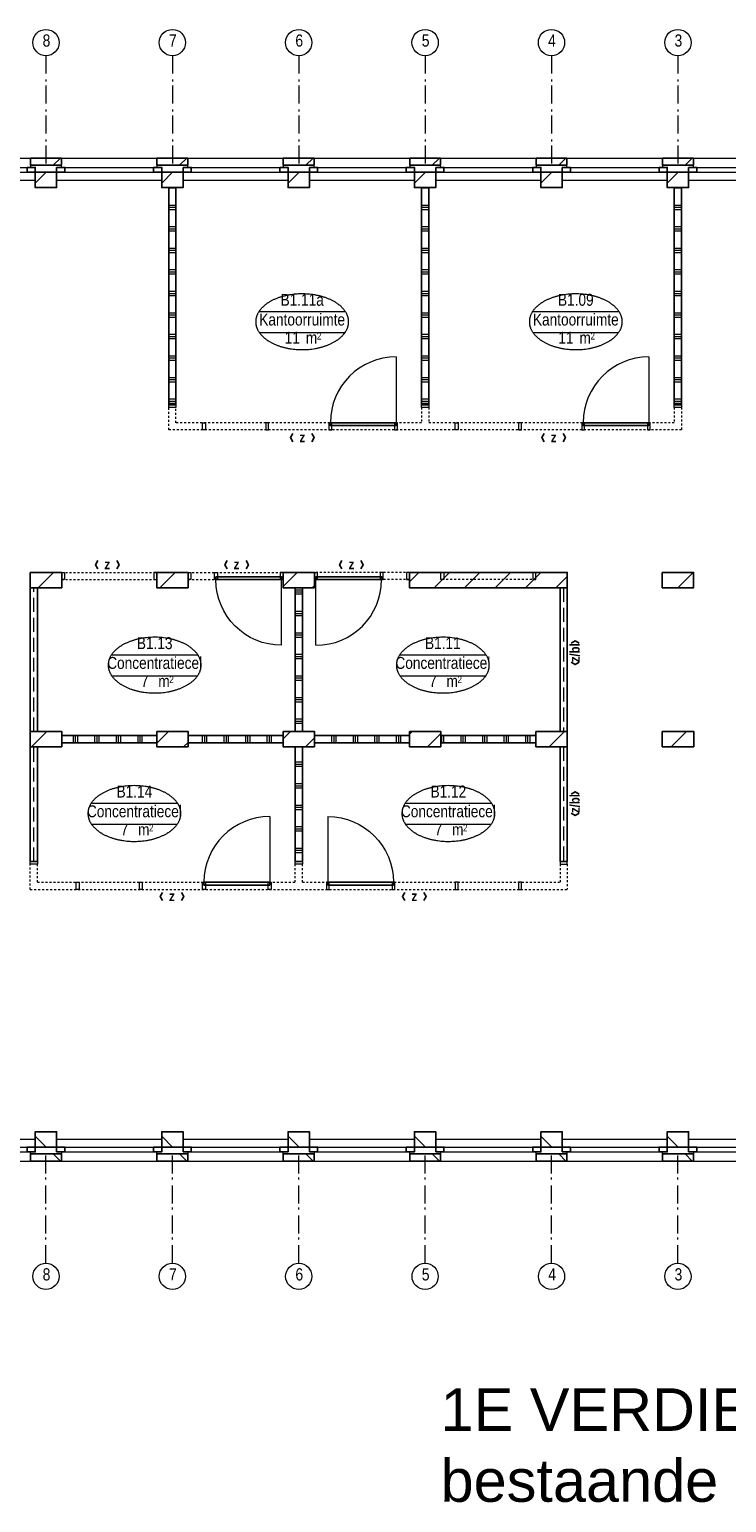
# Model space of a CAD drawing. Header units: millimetres. Extents: x 274611 to 571164, y 158736 to 298905.
# Tile 64 of 172: x 476594 to 486301, y 192007 to 212523. Entities that reach past the tile are written whole.
import ezdxf
from ezdxf.enums import TextEntityAlignment as Align

# ---------------------------------------------------------------- set-up
doc = ezdxf.new("R2010")
doc.units = ezdxf.units.MM
doc.header["$LTSCALE"] = 400
doc.header["$PDMODE"] = 1
doc.header["$PDSIZE"] = 15
for name, pattern in [('STYLE_02', [0.694427, 0.486069, -0.208359]), ('STYLE_06', [1.041641, 0.625, -0.208282, 0.069427, -0.138931]), ('STYLE_21', [0.138889, 0.069444, -0.069444])]:
    doc.linetypes.add(name, pattern=pattern)
for name, color, linetype, lineweight in [('Buitenkozijnen', 140, 'Continuous', 15), ('Interieur-deur', 43, 'Continuous', 9), ('Interieur-scheidingswand-horizontaal', 5, 'Continuous', 25), ('Interieur-scheidingswand-vertikaal', 5, 'Continuous', 25), ('Interieur-systeemwand glas', 140, 'STYLE_21', 15), ('Kozijnmerken', 43, 'Continuous', 9), ('mat-baksteen', 5, 'Continuous', 25), ('mat-kalkzandsteen', 5, 'Continuous', 25), ('None', 7, 'Continuous', 9), ('Ruimtenummers', 5, 'Continuous', 25)]:
    doc.layers.add(name, color=color, linetype=linetype, lineweight=lineweight)
doc.layers.add('plat', color=5, linetype='Continuous')
doc.styles.add('Arial', font='arial.ttf', dxfattribs={"height": 211.666667})
doc.styles.add('Arial Narrow', font='ARIALN.TTF', dxfattribs={"height": 222.25})
doc.styles.add('Arial Narrow (bold)', font='ARIALNB.TTF', dxfattribs={"height": 172.861111})

# ---------------------------------------------------------------- blocks, each defined once
blk = doc.blocks.new('systeemwandstijl 880 hoh')
at = {"layer": 'Interieur-systeemwand glas', "color": 43, "linetype": 'Continuous', "lineweight": 9}
blk.add_lwpolyline([(0, 20), (100, 20), (100, -20), (0, -20)], close=True, dxfattribs=at)
at = {"layer": 'Interieur-systeemwand glas', "color": 43, "linetype": 'Continuous', "lineweight": 15}
blk.add_point((0, 0), dxfattribs=at)
blk = doc.blocks.new('Systeemwand B (2D)')
at = {"layer": 'Interieur-systeemwand glas', "lineweight": 15}
for p, q in [((0, 50), (1323, 50)), ((0, -50), (1323, -50))]:
    blk.add_line(p, q, dxfattribs=at)
at = {"layer": 'None', "color": 7, "rotation": 270}
blk.add_blockref('systeemwandstijl 880 hoh', (20, 50), dxfattribs=at)
at = {"layer": 'None', "color": 7, "xscale": -1, "rotation": 90}
blk.add_blockref('systeemwandstijl 880 hoh', (1303, 50), dxfattribs=at)
blk = doc.blocks.new('Deur systeemwand 915')
at = {"layer": 'Interieur-deur', "color": 140, "linetype": 'Continuous', "lineweight": 15}
blk.add_line((0, 1015), (0, 100), dxfattribs=at)
at = {"layer": 'Interieur-deur', "color": 92, "linetype": 'Continuous', "lineweight": 25}
blk.add_lwpolyline([(-915, 100), (0, 100), (0, 60), (-915, 60)], close=True, dxfattribs=at)
at = {"layer": 'Interieur-deur', "color": 140, "linetype": 'Continuous', "lineweight": 15}
blk.add_arc((0, 100), 915, 90, 180, dxfattribs=at)
blk = doc.blocks.new('Systeemwand B met deur (2D)')
at = {"layer": 'Interieur-systeemwand glas', "lineweight": 15}
for p, q in [((0, 50), (1323, 50)), ((0, -50), (1323, -50))]:
    blk.add_line(p, q, dxfattribs=at)
at = {"layer": 'None', "color": 7, "rotation": 270}
for p in [(20, 50), (388, 50)]:
    blk.add_blockref('systeemwandstijl 880 hoh', p, dxfattribs=at)
at = {"layer": 'None', "color": 7, "xscale": -1}
for name, rotation in [('systeemwandstijl 880 hoh', 90), ('Deur systeemwand 915', 180)]:
    blk.add_blockref(name, (1303, 50), dxfattribs=dict(at, rotation=rotation))
blk = doc.blocks.new('*X883')
at = {"layer": 'None', "lineweight": 9}
for p, q in [((3688.5, -2640), (3788.5, -2640)), ((3688.5, -2670), (3788.5, -2670)), ((3688.5, -2700), (3788.5, -2700)), ((3688.5, -2940), (3788.5, -2940)), ((3688.5, -2970), (3788.5, -2970)), ((3688.5, -3000), (3788.5, -3000)), ((3688.5, -3240), (3788.5, -3240)), ((3688.5, -3270), (3788.5, -3270)), ((3688.5, -3300), (3788.5, -3300)), ((3688.5, -3540), (3788.5, -3540)), ((3688.5, -3570), (3788.5, -3570)), ((3688.5, -3600), (3788.5, -3600)), ((3688.5, -3840), (3788.5, -3840)), ((3688.5, -3870), (3788.5, -3870)), ((3688.5, -3900), (3788.5, -3900))]:
    blk.add_line(p, q, dxfattribs=at)
blk = doc.blocks.new('*X884')
at = {"layer": 'None', "lineweight": 9}
for p, q in [((600, -2372), (600, -2272)), ((630, -2372), (630, -2272)), ((660, -2372), (660, -2272)), ((900, -2372), (900, -2272)), ((930, -2372), (930, -2272)), ((960, -2372), (960, -2272)), ((1200, -2372), (1200, -2272)), ((1230, -2372), (1230, -2272)), ((1260, -2372), (1260, -2272)), ((1500, -2372), (1500, -2272)), ((1530, -2372), (1530, -2272)), ((1560, -2372), (1560, -2272))]:
    blk.add_line(p, q, dxfattribs=at)
blk = doc.blocks.new('*X885')
at = {"layer": 'None', "lineweight": 9}
for p, q in [((2400, -2372), (2400, -2272)), ((2430, -2372), (2430, -2272)), ((2460, -2372), (2460, -2272)), ((2700, -2372), (2700, -2272)), ((2730, -2372), (2730, -2272)), ((2760, -2372), (2760, -2272)), ((3000, -2372), (3000, -2272)), ((3030, -2372), (3030, -2272)), ((3060, -2372), (3060, -2272)), ((3300, -2372), (3300, -2272)), ((3330, -2372), (3330, -2272)), ((3360, -2372), (3360, -2272))]:
    blk.add_line(p, q, dxfattribs=at)
blk = doc.blocks.new('*X886')
at = {"layer": 'None', "lineweight": 9}
for p, q in [((5730, -2372), (5730, -2272)), ((5760, -2372), (5760, -2272)), ((6000, -2372), (6000, -2272)), ((6030, -2372), (6030, -2272)), ((6060, -2372), (6060, -2272)), ((6300, -2372), (6300, -2272)), ((6330, -2372), (6330, -2272)), ((6360, -2372), (6360, -2272)), ((6600, -2372), (6600, -2272)), ((6630, -2372), (6630, -2272)), ((6660, -2372), (6660, -2272)), ((6900, -2372), (6900, -2272)), ((6930, -2372), (6930, -2272)), ((6960, -2372), (6960, -2272))]:
    blk.add_line(p, q, dxfattribs=at)
blk = doc.blocks.new('*X887')
at = {"layer": 'None', "lineweight": 9}
for p, q in [((3960, -2372), (3960, -2272)), ((4200, -2372), (4200, -2272)), ((4230, -2372), (4230, -2272)), ((4260, -2372), (4260, -2272)), ((4500, -2372), (4500, -2272)), ((4530, -2372), (4530, -2272)), ((4560, -2372), (4560, -2272)), ((4800, -2372), (4800, -2272)), ((4830, -2372), (4830, -2272)), ((4860, -2372), (4860, -2272)), ((5100, -2372), (5100, -2272)), ((5130, -2372), (5130, -2272)), ((5160, -2372), (5160, -2272))]:
    blk.add_line(p, q, dxfattribs=at)
blk = doc.blocks.new('*X888')
at = {"layer": 'None', "lineweight": 9}
for p, q in [((3688.5, -240), (3788.5, -240)), ((3688.5, -270), (3788.5, -270)), ((3688.5, -300), (3788.5, -300)), ((3688.5, -540), (3788.5, -540)), ((3688.5, -570), (3788.5, -570)), ((3688.5, -600), (3788.5, -600)), ((3688.5, -840), (3788.5, -840)), ((3688.5, -870), (3788.5, -870)), ((3688.5, -900), (3788.5, -900)), ((3688.5, -1140), (3788.5, -1140)), ((3688.5, -1170), (3788.5, -1170)), ((3688.5, -1200), (3788.5, -1200)), ((3688.5, -1440), (3788.5, -1440)), ((3688.5, -1470), (3788.5, -1470)), ((3688.5, -1500), (3788.5, -1500)), ((3688.5, -1740), (3788.5, -1740)), ((3688.5, -1770), (3788.5, -1770)), ((3688.5, -1800), (3788.5, -1800)), ((3688.5, -2040), (3788.5, -2040)), ((3688.5, -2070), (3788.5, -2070)), ((3688.5, -2100), (3788.5, -2100))]:
    blk.add_line(p, q, dxfattribs=at)
blk = doc.blocks.new('Concentratiecel B 4 (2D)')
at = {"layer": 'Interieur-scheidingswand-horizontaal', "lineweight": 25}
for p, q in [((437, -2272), (1760, -2272)), ((437, -2372), (437, -2272)), ((437, -2372), (1760, -2372)), ((1760, -2372), (1760, -2272)), ((2197, -2272), (3520, -2272)), ((2197, -2372), (2197, -2272)), ((2197, -2372), (3520, -2372)), ((3520, -2372), (3520, -2272)), ((3957, -2272), (5280, -2272)), ((3957, -2372), (3957, -2272)), ((3957, -2372), (5280, -2372)), ((5280, -2372), (5280, -2272)), ((5717, -2272), (7040, -2272)), ((5717, -2372), (5717, -2272)), ((5717, -2372), (7040, -2372)), ((7040, -2372), (7040, -2272))]:
    blk.add_line(p, q, dxfattribs=at)
at = {"layer": 'Interieur-scheidingswand-vertikaal', "lineweight": 25}
for p, q in [((100, -214), (0, -214)), ((0, -2215), (0, -214)), ((100, -2215), (100, -214)), ((3688.5, -214), (3688.5, -2215)), ((3688.5, -214), (3788.5, -214)), ((3788.5, -214), (3788.5, -2215)), ((7377, -214), (7377, -2215)), ((7377, -214), (7477, -214)), ((7477, -214), (7477, -2215)), ((100, -2215), (0, -2215)), ((3688.5, -2215), (3788.5, -2215)), ((7377, -2215), (7477, -2215)), ((100, -2429), (0, -2429)), ((0, -4025), (0, -2429)), ((100, -4025), (100, -2429)), ((3788.5, -2429), (3688.5, -2429)), ((3688.5, -4025), (3688.5, -2429)), ((3788.5, -4025), (3788.5, -2429)), ((7377, -2429), (7377, -4025)), ((7377, -2429), (7477, -2429)), ((7477, -2429), (7477, -4025)), ((100, -4025), (0, -4025)), ((3788.5, -4025), (3688.5, -4025)), ((7377, -4025), (7477, -4025))]:
    blk.add_line(p, q, dxfattribs=at)
at = {"layer": 'Interieur-scheidingswand-vertikaal', "linetype": 'STYLE_02', "lineweight": 9}
for p, q in [((50, -2215), (50, -214)), ((7427, -214), (7427, -2215)), ((50, -4025), (50, -2429)), ((7427, -2429), (7427, -4025))]:
    blk.add_line(p, q, dxfattribs=at)
at = {"layer": 'Interieur-systeemwand glas', "lineweight": 15}
for p, q in [((0, -4415), (0, -4065)), ((100, -4315), (100, -4065)), ((3688.5, -4315), (3688.5, -4065)), ((3788.5, -4315), (3788.5, -4065)), ((7377, -4065), (7377, -4315)), ((7477, -4065), (7477, -4415)), ((0, -4415), (7477, -4415)), ((100, -4315), (3688.5, -4315)), ((3788.5, -4315), (7377, -4315))]:
    blk.add_line(p, q, dxfattribs=at)
at = {"layer": 'Interieur-scheidingswand-horizontaal'}
for name in ['*X884', '*X885', '*X887', '*X886']:
    blk.add_blockref(name, (0, 0), dxfattribs=at)
at = {"layer": 'Interieur-scheidingswand-vertikaal'}
for name in ['*X888', '*X883']:
    blk.add_blockref(name, (0, 0), dxfattribs=at)
at = {"layer": 'None', "color": 7}
for name, p in [('Systeemwand B (2D)', (437, -50)), ('Systeemwand B met deur (2D)', (2197, -50)), ('Deur systeemwand 915', (3333.5, -4415)), ('systeemwandstijl 880 hoh', (0, -4045)), ('systeemwandstijl 880 hoh', (3688.5, -4045))]:
    blk.add_blockref(name, p, dxfattribs=at)
at = {"layer": 'None', "color": 7, "xscale": -1}
for name, p in [('Systeemwand B met deur (2D)', (5280, -50)), ('Systeemwand B (2D)', (7040, -50)), ('Deur systeemwand 915', (4143.5, -4415)), ('systeemwandstijl 880 hoh', (7477, -4045))]:
    blk.add_blockref(name, p, dxfattribs=at)
at = {"layer": 'None', "color": 7, "rotation": 270}
for p in [(658.5, -4315), (1538.5, -4315), (2418.5, -4315), (3333.5, -4315)]:
    blk.add_blockref('systeemwandstijl 880 hoh', p, dxfattribs=at)
at = {"layer": 'None', "color": 7, "xscale": -1, "rotation": 90}
for p in [(4143.5, -4315), (5058.5, -4315), (5938.5, -4315), (6818.5, -4315)]:
    blk.add_blockref('systeemwandstijl 880 hoh', p, dxfattribs=at)
blk = doc.blocks.new('*X946')
at = {"layer": 'None', "lineweight": 9}
blk.add_line((-31660, 2705), (-31446, 2919), dxfattribs=at)
blk = doc.blocks.new('*X947')
at = {"layer": 'None', "lineweight": 9}
blk.add_line((-29963, 2705), (-29749, 2919), dxfattribs=at)
blk = doc.blocks.new('*X957')
at = {"layer": 'None', "lineweight": 9}
blk.add_line((-31753, 491), (-31539, 705), dxfattribs=at)
blk = doc.blocks.new('*X958')
at = {"layer": 'None', "lineweight": 9}
for p, q in [((-30007, 540), (-29842, 705)), ((-29632, 491), (-29570, 552))]:
    blk.add_line(p, q, dxfattribs=at)
blk = doc.blocks.new('*X959')
at = {"layer": 'None', "lineweight": 9}
for p, q in [((-28247, 603), (-28145, 705)), ((-27935, 491), (-27810, 615))]:
    blk.add_line(p, q, dxfattribs=at)
blk = doc.blocks.new('*X960')
at = {"layer": 'None', "lineweight": 9}
for p, q in [((-26487, 665), (-26448, 705)), ((-26238, 491), (-26050, 678))]:
    blk.add_line(p, q, dxfattribs=at)
blk = doc.blocks.new('*X961')
at = {"layer": 'None', "lineweight": 9}
blk.add_line((-24540.580054, 491), (-24326.580054, 705), dxfattribs=at)
blk = doc.blocks.new('*X962')
at = {"layer": 'None', "lineweight": 9}
blk.add_line((-22844, 491), (-22630, 705), dxfattribs=at)
blk = doc.blocks.new('*X297')
at = {"layer": 'None', "lineweight": 9}
blk.add_line((-148.5, -148.5), (4, 4), dxfattribs=at)
blk = doc.blocks.new('*X298')
at = {"layer": 'None', "lineweight": 9}
blk.add_line((100, 100), (200, 200), dxfattribs=at)
blk = doc.blocks.new('Penant best-uitbr  (2D)')
at = {"layer": 'mat-baksteen', "lineweight": 25}
for p, q in [((-215, 200), (215, 200)), ((-215, 100), (-215, 200)), ((-215, 100), (215, 100)), ((215, 100), (215, 200))]:
    blk.add_line(p, q, dxfattribs=at)
at = {"layer": 'mat-kalkzandsteen', "lineweight": 25}
blk.add_lwpolyline([(-148.5, 4), (148.5, 4), (148.5, -210), (-148.5, -210)], close=True, dxfattribs=at)
at = {"layer": 'mat-baksteen'}
blk.add_blockref('*X298', (0, 0), dxfattribs=at)
at = {"layer": 'mat-kalkzandsteen'}
blk.add_blockref('*X297', (0, 0), dxfattribs=at)
blk = doc.blocks.new('Gevelpui best-uitbr 1330 (2D)')
at = {"layer": 'Buitenkozijnen', "lineweight": 15}
for p, q in [((-731.5, 71), (731.5, 71)), ((-731.5, 4), (-731.5, 71)), ((-731.5, 4), (731.5, 4)), ((731.5, 4), (731.5, 71))]:
    blk.add_line(p, q, dxfattribs=at)
at = {"layer": 'Buitenkozijnen', "color": 92, "lineweight": 25}
for points in [[(-731.5, 71), (-617.5, 71), (-617.5, 4), (-731.5, 4)], [(617.5, 71), (731.5, 71), (731.5, 4), (617.5, 4)]]:
    blk.add_lwpolyline(points, close=True, dxfattribs=at)
at = {"layer": 'None', "color": 43, "linetype": 'Continuous', "lineweight": 9}
blk.add_line((-731.5, -107), (731.5, -107), dxfattribs=at)
at = {"layer": 'None', "color": 43, "linetype": 'Continuous', "lineweight": 9, "flags": 128}
blk.add_lwpolyline([(-665, 71), (-665, 200), (665, 200), (665, 71)], dxfattribs=at)
blk = doc.blocks.new('*X1065')
at = {"layer": 'None', "lineweight": 9}
for p, q in [((-28247, 2724), (-28052, 2919)), ((-27842, 2705), (-27810, 2737))]:
    blk.add_line(p, q, dxfattribs=at)
blk = doc.blocks.new('*X1066')
at = {"layer": 'None', "lineweight": 9}
for p, q in [((-26487, 2787), (-26355, 2919)), ((-26145, 2705), (-25931, 2919)), ((-25721, 2705), (-25507, 2919)), ((-25296, 2705), (-25082, 2919)), ((-24872, 2705), (-24658, 2919)), ((-24448, 2705), (-24290, 2862))]:
    blk.add_line(p, q, dxfattribs=at)
blk = doc.blocks.new('*X1067')
at = {"layer": 'None', "lineweight": 9}
for p, q in [((-22967, 2913), (-22961, 2919)), ((-22751, 2705), (-22537, 2919))]:
    blk.add_line(p, q, dxfattribs=at)
blk = doc.blocks.new('*X1262')
at = {"layer": 'None', "lineweight": 9}
for p, q in [((6990, 0), (7090, 0)), ((6990, -240), (7090, -240)), ((6990, -270), (7090, -270)), ((6990, -300), (7090, -300)), ((6990, -540), (7090, -540)), ((6990, -570), (7090, -570)), ((6990, -600), (7090, -600)), ((6990, -840), (7090, -840)), ((6990, -870), (7090, -870)), ((6990, -900), (7090, -900)), ((6990, -1140), (7090, -1140)), ((6990, -1170), (7090, -1170)), ((6990, -1200), (7090, -1200)), ((6990, -1440), (7090, -1440)), ((6990, -1470), (7090, -1470)), ((6990, -1500), (7090, -1500)), ((6990, -1740), (7090, -1740)), ((6990, -1770), (7090, -1770)), ((6990, -1800), (7090, -1800)), ((6990, -2040), (7090, -2040)), ((6990, -2070), (7090, -2070)), ((6990, -2100), (7090, -2100)), ((6990, -2340), (7090, -2340)), ((6990, -2370), (7090, -2370)), ((6990, -2400), (7090, -2400)), ((6990, -2640), (7090, -2640)), ((6990, -2670), (7090, -2670)), ((6990, -2700), (7090, -2700)), ((6990, -2940), (7090, -2940)), ((6990, -2970), (7090, -2970)), ((6990, -3000), (7090, -3000))]:
    blk.add_line(p, q, dxfattribs=at)
blk = doc.blocks.new('*X1263')
at = {"layer": 'None', "lineweight": 9}
for p, q in [((3470, 0), (3570, 0)), ((3470, -240), (3570, -240)), ((3470, -270), (3570, -270)), ((3470, -300), (3570, -300)), ((3470, -540), (3570, -540)), ((3470, -570), (3570, -570)), ((3470, -600), (3570, -600)), ((3470, -840), (3570, -840)), ((3470, -870), (3570, -870)), ((3470, -900), (3570, -900)), ((3470, -1140), (3570, -1140)), ((3470, -1170), (3570, -1170)), ((3470, -1200), (3570, -1200)), ((3470, -1440), (3570, -1440)), ((3470, -1470), (3570, -1470)), ((3470, -1500), (3570, -1500)), ((3470, -1740), (3570, -1740)), ((3470, -1770), (3570, -1770)), ((3470, -1800), (3570, -1800)), ((3470, -2040), (3570, -2040)), ((3470, -2070), (3570, -2070)), ((3470, -2100), (3570, -2100)), ((3470, -2340), (3570, -2340)), ((3470, -2370), (3570, -2370)), ((3470, -2400), (3570, -2400)), ((3470, -2640), (3570, -2640)), ((3470, -2670), (3570, -2670)), ((3470, -2700), (3570, -2700)), ((3470, -2940), (3570, -2940)), ((3470, -2970), (3570, -2970)), ((3470, -3000), (3570, -3000))]:
    blk.add_line(p, q, dxfattribs=at)
blk = doc.blocks.new('*X1264')
at = {"layer": 'None', "lineweight": 9}
for p, q in [((-50, 0), (50, 0)), ((-50, -240), (50, -240)), ((-50, -270), (50, -270)), ((-50, -300), (50, -300)), ((-50, -540), (50, -540)), ((-50, -570), (50, -570)), ((-50, -600), (50, -600)), ((-50, -840), (50, -840)), ((-50, -870), (50, -870)), ((-50, -900), (50, -900)), ((-50, -1140), (50, -1140)), ((-50, -1170), (50, -1170)), ((-50, -1200), (50, -1200)), ((-50, -1440), (50, -1440)), ((-50, -1470), (50, -1470)), ((-50, -1500), (50, -1500)), ((-50, -1740), (50, -1740)), ((-50, -1770), (50, -1770)), ((-50, -1800), (50, -1800)), ((-50, -2040), (50, -2040)), ((-50, -2070), (50, -2070)), ((-50, -2100), (50, -2100)), ((-50, -2340), (50, -2340)), ((-50, -2370), (50, -2370)), ((-50, -2400), (50, -2400)), ((-50, -2640), (50, -2640)), ((-50, -2670), (50, -2670)), ((-50, -2700), (50, -2700)), ((-50, -2940), (50, -2940)), ((-50, -2970), (50, -2970)), ((-50, -3000), (50, -3000))]:
    blk.add_line(p, q, dxfattribs=at)
blk = doc.blocks.new('Vergaderruimten B 2 (2D)')
at = {"layer": 'Interieur-scheidingswand-vertikaal', "lineweight": 25}
for p, q in [((50, 4), (-50, 4)), ((-50, -3021), (-50, 4)), ((50, -3021), (50, 4)), ((3470, 4), (3470, -3021)), ((3470, 4), (3570, 4)), ((3570, 4), (3570, -3021)), ((6990, 4), (6990, -3021)), ((6990, 4), (7090, 4)), ((7090, 4), (7090, -3021)), ((50, -3021), (-50, -3021)), ((3470, -3021), (3570, -3021)), ((6990, -3021), (7090, -3021))]:
    blk.add_line(p, q, dxfattribs=at)
at = {"layer": 'Interieur-systeemwand glas', "lineweight": 15}
for p, q in [((-50, -3371), (-50, -3061)), ((50, -3271), (50, -3061)), ((3470, -3061), (3470, -3271)), ((3570, -3061), (3570, -3271)), ((6990, -3061), (6990, -3271)), ((7090, -3061), (7090, -3371)), ((3470, -3271), (50, -3271)), ((6990, -3271), (3570, -3271)), ((7090, -3371), (-50, -3371))]:
    blk.add_line(p, q, dxfattribs=at)
at = {"layer": 'Interieur-scheidingswand-vertikaal'}
for name in ['*X1264', '*X1263', '*X1262']:
    blk.add_blockref(name, (0, 0), dxfattribs=at)
at = {"layer": 'Interieur-scheidingswand-vertikaal', "color": 7}
for name, p in [('Deur systeemwand 915', (3115, -3371)), ('Deur systeemwand 915', (6635, -3371)), ('systeemwandstijl 880 hoh', (-50, -3041)), ('systeemwandstijl 880 hoh', (3470, -3041)), ('systeemwandstijl 880 hoh', (6990, -3041))]:
    blk.add_blockref(name, p, dxfattribs=at)
at = {"layer": 'Interieur-scheidingswand-vertikaal', "color": 7, "rotation": 270}
for p in [(440, -3271), (3960, -3271)]:
    blk.add_blockref('systeemwandstijl 880 hoh', p, dxfattribs=at)
at = {"layer": 'Interieur-scheidingswand-vertikaal', "color": 7, "xscale": -1, "rotation": 90}
for p in [(1320, -3271), (2200, -3271), (3115, -3271), (4840, -3271), (5720, -3271), (6635, -3271)]:
    blk.add_blockref('systeemwandstijl 880 hoh', p, dxfattribs=at)
blk = doc.blocks.new('Ruimtenummer UV 50')
at = {"layer": 'Ruimtenummers', "color": 8, "lineweight": 5}
for p, q in [((602, 157), (-602, 157)), ((595, -137), (-595, -137))]:
    blk.add_line(p, q, dxfattribs=at)
blk.add_open_spline([(-323, 354), (-173, 406), (173, 406), (323, 354), (473, 302), (560, 212), (647, 122), (647, 18), (647, -86), (560, -176), (473, -266), (323, -318), (173, -370), (-173, -370), (-323, -318), (-474, -266), (-560, -176), (-647, -86), (-647, 18), (-647, 122), (-560, 212), (-474, 302), (-323, 354)], degree=2, knots=[0, 0, 0, 0.09962, 0.19924, 0.19924, 0.283607, 0.283607, 0.349619, 0.349619, 0.415638, 0.415638, 0.5, 0.5, 0.59962, 0.69924, 0.69924, 0.783607, 0.783607, 0.849619, 0.849619, 0.915638, 0.915638, 1, 1, 1], dxfattribs=at)
at = {"layer": 'Ruimtenummers', "attachment_point": 2, "style": 'Arial Narrow'}
for s, insert, char_height in [(' m', (104, -122), 165.9), (' 2', (220, -133), 96.8)]:
    blk.add_mtext(s, dxfattribs=dict(at, insert=insert, char_height=char_height))
at = {"layer": 'Ruimtenummers', "style": 'Arial Narrow'}
for tag, p in [('Nummer', (0, 407)), ('Naam', (0, 132)), ('Oppervlak', (-138, -122))]:
    blk.add_attdef(tag, text='', height=166, dxfattribs=at).set_placement(p, align=Align.TOP_CENTER)
blk = doc.blocks.new('Kozijnmerk 50')
at = {"layer": 'Kozijnmerken', "color": 92, "linetype": 'Continuous', "lineweight": 25}
for points in [[(-132, 51), (-165, -6), (-132, -62)], [(132, 51), (165, -6), (132, -62)]]:
    blk.add_lwpolyline(points, dxfattribs=at)
at = {"layer": 'None', "color": 43, "style": 'Arial Narrow (bold)'}
blk.add_attdef('merk', text='', height=138, dxfattribs=at).set_placement((0, 0), align=Align.MIDDLE_CENTER)
blk = doc.blocks.new('*U1793')
at = {"layer": 'None', "color": 7, "linetype": 'STYLE_06', "lineweight": 9}
for p, q in [((-31549, 10116), (-31549, 8616)), ((-29789, 10116), (-29789, 8616)), ((-28029, 10116), (-28029, 8616)), ((-26269, 10116), (-26269, 8616)), ((-24509, 10116), (-24509, 8616)), ((-22749, 10116), (-22749, 8616))]:
    blk.add_line(p, q, dxfattribs=at)
at = {"layer": 'None', "color": 43, "linetype": 'Continuous', "lineweight": 9}
for centre in [(-31549, 10299), (-29789, 10299), (-28029, 10299), (-26269, 10299), (-24509, 10299), (-22749, 10299)]:
    blk.add_circle(centre, 183, dxfattribs=at)
at = {"layer": 'None', "color": 8, "char_height": 169, "attachment_point": 1, "style": 'Arial Narrow'}
for s, insert in [('8', (-31596, 10412)), ('7', (-29836, 10412)), ('6', (-28076, 10412)), ('5', (-26316, 10412)), ('4', (-24556, 10412)), ('3', (-22796, 10412))]:
    blk.add_mtext(s, dxfattribs=dict(at, insert=insert))

msp = doc.modelspace()

# ---------------------------------------------------------------- linework, layer by layer
at = {"layer": 'mat-kalkzandsteen', "lineweight": 25}
for points in [[(476605.68474, 204960.95664), (477042.68474, 204960.95664), (477042.68474, 204746.95664), (476605.68474, 204746.95664)], [(478365.68474, 204960.95664), (478802.68474, 204960.95664), (478802.68474, 204746.95664), (478365.68474, 204746.95664)], [(480125.68474, 204960.95664), (480562.68474, 204960.95664), (480562.68474, 204746.95664), (480125.68474, 204746.95664)], [(481885.68474, 204960.95664), (484082.68474, 204960.95664), (484082.68474, 204746.95664), (481885.68474, 204746.95664)], [(485405.68474, 204960.95664), (485842.68474, 204960.95664), (485842.68474, 204746.95664), (485405.68474, 204746.95664)], [(476605.68474, 202746.95664), (477042.68474, 202746.95664), (477042.68474, 202532.95664), (476605.68474, 202532.95664)], [(478365.68474, 202746.95664), (478802.68474, 202746.95664), (478802.68474, 202532.95664), (478365.68474, 202532.95664)], [(480125.68474, 202746.95664), (480562.68474, 202746.95664), (480562.68474, 202532.95664), (480125.68474, 202532.95664)], [(481885.68474, 202746.95664), (482322.68474, 202746.95664), (482322.68474, 202532.95664), (481885.68474, 202532.95664)], [(483645.68474, 202746.95664), (484082.68474, 202746.95664), (484082.68474, 202532.95664), (483645.68474, 202532.95664)], [(485405.68474, 202746.95664), (485845.68474, 202746.95664), (485845.68474, 202532.95664), (485405.68474, 202532.95664)]]:
    msp.add_lwpolyline(points, close=True, dxfattribs=at)
at = {"layer": 'None', "color": 7, "linetype": 'STYLE_06', "lineweight": 9}
for p, q in [((476824.18474, 195339.46894), (476824.18474, 196839.46894)), ((478584.18474, 195339.46894), (478584.18474, 196839.46894)), ((480344.18474, 195339.46894), (480344.18474, 196839.46894)), ((482104.18474, 195339.46894), (482104.18474, 196839.46894)), ((483864.18474, 195339.46894), (483864.18474, 196839.46894)), ((485624.18474, 195339.46894), (485624.18474, 196839.46894))]:
    msp.add_line(p, q, dxfattribs=at)
at = {"layer": 'None', "color": 43, "linetype": 'Continuous', "lineweight": 9}
for centre in [(476824.18474, 195156.86252), (478584.18474, 195156.86252), (480344.18474, 195156.86252), (482104.18474, 195156.86252), (483864.18474, 195156.86252), (485624.18474, 195156.86252)]:
    msp.add_circle(centre, 182.60642, dxfattribs=at)

# ---------------------------------------------------------------- block references
at = {"layer": 'Interieur-scheidingswand-vertikaal', "color": 7}
msp.add_blockref('Vergaderruimten B 2 (2D)', (478584.18474, 210317.95664), dxfattribs=at)
at = {"layer": 'Kozijnmerken', "color": 7}
for p in [(480393.61016, 206844.25353), (483893.61016, 206844.25353), (477677.58476, 205074.76574), (479477.58476, 205074.76574), (481077.58476, 205074.76574), (478577.94334, 200452.73333), (481953.26797, 200452.73333)]:
    msp.add_blockref('Kozijnmerk 50', p, dxfattribs=at).add_auto_attribs({'merk': 'z'})
at = {"layer": 'Kozijnmerken', "color": 7, "rotation": 90}
for p in [(484186.70916, 203841.95664), (484186.70916, 201741.95664)]:
    msp.add_blockref('Kozijnmerk 50', p, dxfattribs=at).add_auto_attribs({'merk': 'z/bl'})
at = {"layer": 'mat-baksteen', "color": 7}
for p in [(476824.18474, 210531.95664), (478584.18474, 210531.95664), (480344.18474, 210531.95664), (482104.18474, 210531.95664), (483864.18474, 210531.95664), (485624.18474, 210531.95664)]:
    msp.add_blockref('Penant best-uitbr  (2D)', p, dxfattribs=at)
at = {"layer": 'mat-baksteen', "color": 7, "xscale": -1, "rotation": 180}
for p in [(476824.18474, 196961.95664), (478584.18474, 196961.95664), (480344.18474, 196961.95664), (482104.18474, 196961.95664), (483864.18474, 196961.95664), (485624.18474, 196961.95664)]:
    msp.add_blockref('Penant best-uitbr  (2D)', p, dxfattribs=at)
at = {"layer": 'mat-kalkzandsteen'}
for name in ['*X946', '*X947', '*X1065', '*X1066', '*X1067', '*X957', '*X958', '*X959', '*X960', '*X961', '*X962']:
    msp.add_blockref(name, (508373.12537, 202041.95664), dxfattribs=at)
at = {"layer": 'None', "color": 7}
for name, p in [('*U1793', (508373.12537, 202041.95664)), ('Gevelpui best-uitbr 1330 (2D)', (475944.18474, 210531.95664)), ('Gevelpui best-uitbr 1330 (2D)', (477704.18474, 210531.95664)), ('Gevelpui best-uitbr 1330 (2D)', (479464.18474, 210531.95664)), ('Gevelpui best-uitbr 1330 (2D)', (481224.18474, 210531.95664)), ('Gevelpui best-uitbr 1330 (2D)', (482984.18474, 210531.95664)), ('Gevelpui best-uitbr 1330 (2D)', (484744.18474, 210531.95664)), ('Gevelpui best-uitbr 1330 (2D)', (486504.18474, 210531.95664)), ('Concentratiecel B 4 (2D)', (476605.68474, 204960.95664))]:
    msp.add_blockref(name, p, dxfattribs=at)
at = {"layer": 'None', "color": 7, "xscale": -1, "rotation": 180}
for p in [(475944.18474, 196961.95664), (477704.18474, 196961.95664), (479464.18474, 196961.95664), (481224.18474, 196961.95664), (482984.18474, 196961.95664), (484744.18474, 196961.95664), (486504.18474, 196961.95664)]:
    msp.add_blockref('Gevelpui best-uitbr 1330 (2D)', p, dxfattribs=at)
at = {"layer": 'Ruimtenummers'}
for p, values in [((480391.68152, 208434.18253), {'Nummer': 'B1.11a', 'Naam': 'Kantoorruimte', 'Oppervlak': '11'}), ((484202.15204, 208434.18253), {'Nummer': 'B1.09', 'Naam': 'Kantoorruimte', 'Oppervlak': '11'}), ((478337.50546, 203651.95664), {'Nummer': 'B1.13', 'Naam': 'Concentratiecel', 'Oppervlak': '7'}), ((482350.92081, 203651.95664), {'Nummer': 'B1.11', 'Naam': 'Concentratiecel', 'Oppervlak': '7'}), ((478055.28103, 201585.29328), {'Nummer': 'B1.14', 'Naam': 'Concentratiecel', 'Oppervlak': '7'}), ((482427.81855, 201585.29328), {'Nummer': 'B1.12', 'Naam': 'Concentratiecel', 'Oppervlak': '7'})]:
    msp.add_blockref('Ruimtenummer UV 50', p, dxfattribs=at).add_auto_attribs(values)

# ---------------------------------------------------------------- texts
at = {"layer": 'None', "color": 8, "char_height": 169.33333, "attachment_point": 1, "style": 'Arial Narrow'}
for s, insert in [('8', (476777.6085, 195269.6201)), ('7', (478537.6085, 195269.6201)), ('6', (480297.6085, 195269.6201)), ('5', (482057.6085, 195269.6201)), ('4', (483817.6085, 195269.6201)), ('3', (485577.6085, 195269.6201))]:
    msp.add_mtext(s, dxfattribs=dict(at, insert=insert))
at = {"layer": 'plat', "insert": (482319.02196, 193597.92939), "char_height": 592.6666667, "attachment_point": 1, "style": 'Arial'}
msp.add_mtext('1E VERDIEPING\\Pbestaande situatie', dxfattribs=at)

doc.saveas('drawing.dxf')
